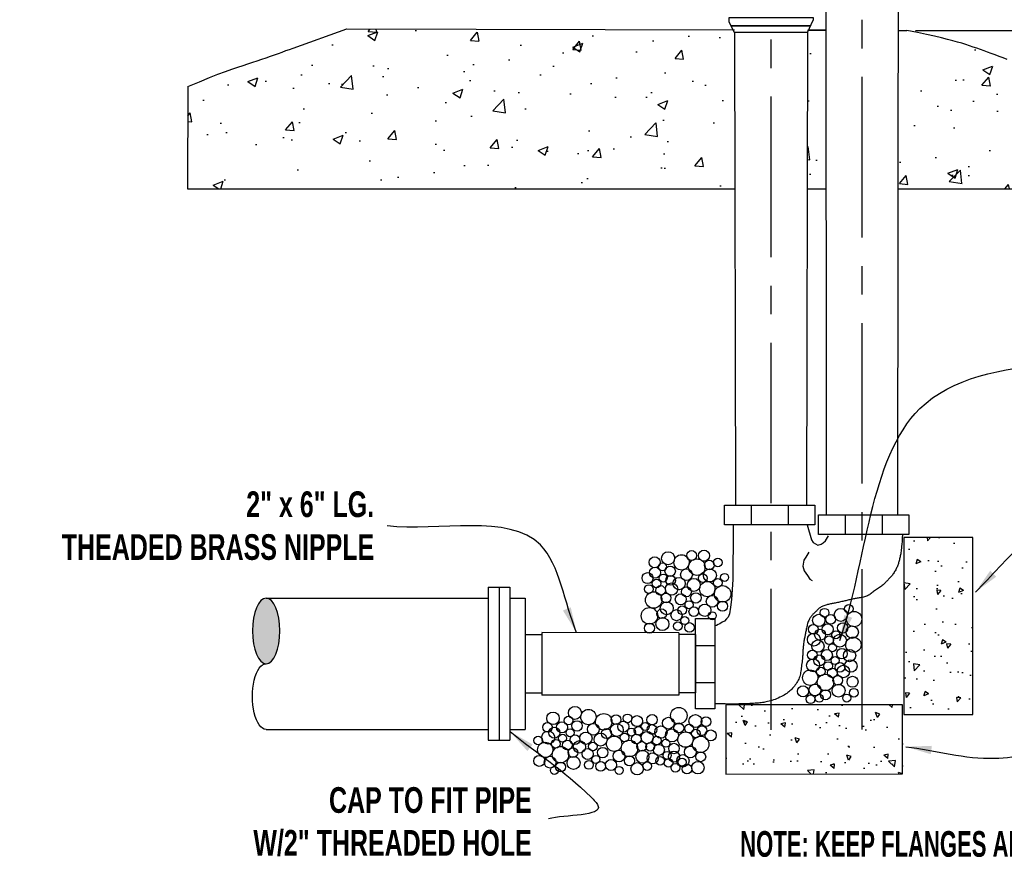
# Model space of a CAD drawing. Extents: x 0.5 to 9, y 11.5 to 22.5.
# Tile 3 of 157: x 2.7 to 6.1, y 14.1 to 17.1. Entities that reach past the tile are written whole.
import ezdxf
from ezdxf.enums import TextEntityAlignment as Align

# ---------------------------------------------------------------- set-up
doc = ezdxf.new("R2010")
doc.units = 0
doc.header["$MEASUREMENT"] = 0
doc.linetypes.add('CENTER2', pattern=[1.125, 0.75, -0.125, 0.125, -0.125])
doc.layers.get('DEFPOINTS').update_dxf_attribs({"linetype": 'CONTINUOUS'})
for name, color, linetype in [('BLOW-OFF-VALVE', 1, 'CONTINUOUS'), ('BUILDINS', 7, 'CONTINUOUS'), ('COMPRESSION-FITTING', 40, 'CONTINUOUS'), ('CONCRETE', 9, 'CONTINUOUS'), ('DIMENSIONS', 7, 'CONTINUOUS'), ('GRAVEL', 9, 'CONTINUOUS'), ('TEXT', 255, 'CONTINUOUS')]:
    doc.layers.add(name, color=color, linetype=linetype)
doc.styles.add('TECHNICAL', font='techb___.ttf')
doc.dimstyles.get("Standard").update_dxf_attribs({"dimtxt": 0.18, "dimasz": 0.18, "dimexe": 0.18, "dimexo": 0.0625, "dimgap": 0.09, "dimtad": 0, "dimtih": 1, "dimtoh": 1, "dimdec": 4, "dimzin": 0, "dimdsep": 46, "dimtxsty": 'Standard', "dimcen": 0.09, "dimadec": 0, "dimazin": 0, "dimtfac": 1, "dimtdec": 4, "dimtofl": 0, "dimtmove": 0, "dimatfit": 3, "dimfxl": 1, "dimtolj": 1, "dimtzin": 0, "dimarcsym": 0})

# ---------------------------------------------------------------- blocks, each defined once
blk = doc.blocks.new('*D0')
at = {"layer": 'DEFPOINTS', "color": 0, "transparency": 16777216}
for p in [(5.8002, 17.0532), (6.7138, 17.0532), (6.4257, 16.4983)]:
    blk.add_point(p, dxfattribs=at)
at = {"layer": 'DIMENSIONS', "color": 0, "lineweight": -2, "transparency": 16777216}
for p, q in [((5.8314, 17.0532), (6.8038, 17.0532)), ((6.7138, 16.9632), (6.7138, 16.8633)), ((6.7138, 16.5883), (6.7138, 16.6816)), ((6.4569, 16.4983), (6.8038, 16.4983))]:
    blk.add_line(p, q, dxfattribs=at)
at = {"layer": 'DIMENSIONS', "color": 0, "transparency": 16777216}
for points in [[(6.6988, 16.9632), (6.7288, 16.9632), (6.7138, 17.0532)], [(6.6988, 16.5883), (6.7288, 16.5883), (6.7138, 16.4983)]]:
    blk.add_solid(points, dxfattribs=at)
at = {"layer": 'DIMENSIONS', "color": 7, "transparency": 16777216, "insert": (6.7138, 16.7724), "char_height": 0.09, "attachment_point": 5, "style": 'TECHNICAL'}
blk.add_mtext('\\A1;6"', dxfattribs=at)

msp = doc.modelspace()

# ---------------------------------------------------------------- hatches: boundary and pattern name
at = {"layer": 'CONCRETE', "linetype": 'Continuous'}
h = msp.add_hatch(dxfattribs=at)
h.set_pattern_fill('AR-CONC', scale=0.025, angle=180, style=0)
h.set_pattern_definition([(230, (0.76485, 0), (-0.179315, 0.015688), [0.01875, -0.20625]), (175, (0.76485, 0), (0.0346878, -0.188048), [0.015, -0.165]), (280.4514, (0.7499, 0.0013), (-0.1446273, -0.1723599), [0.015935, -0.1752855]), (226.1842, (0.76485, -0.05), (-0.2668103, 0.0413798), [0.028125, -0.309375]), (276.6356, (0.7426, -0.04655), (-0.2336657, -0.2435295), [0.0239026, -0.2629282]), (171.1842, (0.76485, -0.05), (-0.2336655, -0.2435297), [0.0225, -0.2475]), (201, (0.73985, -0.0375), (-0.1492268, 0.1006547), [0.01875, -0.20625]), (146, (0.73985, -0.0375), (-0.0608288, -0.1812875), [0.015, -0.165]), (251.4514, (0.72741, -0.02911), (-0.2100557, -0.0806326), [0.015935, -0.1752855]), (217.5, (0.764845, 0), (-0.00303996, -0.08322346), [0, -0.163, 0, -0.1675, 0, -0.165625]), (187.5, (0.764845, 0), (-0.0657674, -0.09860293), [0, -0.0955, 0, -0.15925, 0, -0.063125]), (147.5, (0.820595, -7e-18), (-0.1334556, 0.00563872), [0, -0.0625, 0, -0.195, 0, -0.25875]), (137.5, (0.8456, -1e-17), (-0.1457965, -0.02502625), [0, -0.08125, 0, -0.1295, 0, -0.18375])])
h.paths.add_polyline_path([(6.03235, 14.65569), (6.03185, 15.27583), (5.78989, 15.27583), (5.78989, 14.6558)])
h = msp.add_hatch(dxfattribs=at)
h.set_pattern_fill('AR-CONC', scale=0.025, angle=90, style=0)
h.set_pattern_definition([(140, (0.76485, 0), (0.015688, 0.179315), [0.01875, -0.20625]), (85, (0.76485, 0), (-0.188048, -0.0346878), [0.015, -0.165]), (190.4514, (0.76615, 0.01494), (-0.1723599, 0.1446273), [0.015935, -0.1752855]), (136.1842, (0.71485, 3e-18), (0.0413798, 0.2668103), [0.028125, -0.309375]), (186.6356, (0.7183, 0.02223), (-0.2435295, 0.2336657), [0.0239026, -0.2629282]), (81.1842, (0.71485, 3e-18), (-0.2435297, 0.2336655), [0.0225, -0.2475]), (111, (0.72735, 0.025), (0.1006547, 0.1492268), [0.01875, -0.20625]), (56, (0.72735, 0.025), (-0.1812875, 0.0608288), [0.015, -0.165]), (161.4514, (0.73573, 0.03744), (-0.0806326, 0.2100557), [0.015935, -0.1752855]), (127.5, (0.764845, 0), (-0.08322346, 0.00303996), [0, -0.163, 0, -0.1675, 0, -0.165625]), (97.5, (0.764845, 0), (-0.09860293, 0.0657674), [0, -0.0955, 0, -0.15925, 0, -0.063125]), (57.5, (0.764845, -0.05575), (0.00563872, 0.1334556), [0, -0.0625, 0, -0.195, 0, -0.25875]), (47.5, (0.76485, -0.08075), (-0.02502625, 0.1457965), [0, -0.08125, 0, -0.1295, 0, -0.18375])])
h.paths.add_polyline_path([(5.16566, 14.68937), (5.16555, 14.44691), (5.78569, 14.44741), (5.78569, 14.68937)])
at = {"layer": 'DIMENSIONS'}
h = msp.add_hatch(dxfattribs=at)
h.set_pattern_fill('AR-CONC', color=256, scale=0.05)
h.paths.add_polyline_path([(5.19664, 17.04616), (5.1922, 17.05477), (3.8372, 17.05825), (3.64868, 16.99135), (3.63621, 16.98684), (3.6236, 16.98225), (3.61068, 16.97754), (3.59732, 16.97272), (3.5835, 16.96777), (3.5692, 16.96272), (3.55443, 16.95755), (3.5392, 16.95229), (3.52349, 16.94694), (3.50732, 16.94151), (3.49068, 16.936), (3.47345, 16.93035), (3.45504, 16.92424), (3.43474, 16.9173), (3.41183, 16.90914), (3.38562, 16.89938), (3.35538, 16.88763), (3.32041, 16.8735), (3.27999, 16.85663), (3.27933, 16.49789), (5.19773, 16.49819)])
h.paths.add_polyline_path([(5.51735, 17.05394), (5.45646, 17.05409), (5.45271, 17.04616), (5.45128, 16.49818), (5.51768, 16.49819)])
h.paths.add_polyline_path([(6.42613, 16.84973), (6.38652, 16.86651), (6.35162, 16.88081), (6.32145, 16.89272), (6.29528, 16.90262), (6.27242, 16.9109), (6.25216, 16.91794), (6.23378, 16.92414), (6.21658, 16.92988), (6.19997, 16.93548), (6.18382, 16.94099), (6.16815, 16.94643), (6.15294, 16.95176), (6.1382, 16.957), (6.12393, 16.96213), (6.11012, 16.96715), (6.09679, 16.97204), (6.08389, 16.97681), (6.07131, 16.98147), (6.05887, 16.98604), (6.04641, 16.99053), (6.03378, 16.99497), (6.02081, 16.99936), (6.00734, 17.00373), (5.99321, 17.0081), (5.97819, 17.0125), (5.96176, 17.01702), (5.94331, 17.02179), (5.92227, 17.0269), (5.89802, 17.03249), (5.86998, 17.03866), (5.83756, 17.04553), (5.80015, 17.05321), (5.77025, 17.05329), (5.76933, 16.49823), (6.42569, 16.49833)])
h = msp.add_hatch(color=256, dxfattribs=at)
h.dxf.hatch_style = 1
edge = h.paths.add_edge_path()
edge.add_ellipse((3.55449, 14.94854), major_axis=(0, -0.11504), ratio=0.4190008, start_angle=0, end_angle=180)
edge.add_ellipse((3.55449, 14.94854), major_axis=(0, -0.11504), ratio=0.4190008, start_angle=180, end_angle=360)

# ---------------------------------------------------------------- linework, layer by layer
at = {"layer": 'BLOW-OFF-VALVE', "color": 7}
for points in [[(5.51713, 17.42104), (5.51836, 15.3549)], [(5.77086, 17.42104), (5.76744, 15.3549)], [(5.17777, 17.08271), (5.17777, 17.09888), (5.47286, 17.09888), (5.47286, 17.08877)], [(5.45271, 17.04616), (5.47286, 17.08877)], [(5.19664, 17.04616), (5.17777, 17.08271)], [(5.46379, 17.06959), (5.18455, 17.06959)], [(5.18463, 17.06944), (5.46372, 17.06944)], [(5.19659, 17.06959), (5.19659, 17.06944)], [(5.45277, 17.06959), (5.45277, 17.06944)], [(5.45271, 17.04616), (5.19664, 17.04616)], [(5.19664, 17.04616), (5.19995, 15.38896)], [(5.45271, 17.04616), (5.44839, 15.38896)], [(5.25657, 15.32064), (5.25657, 15.38896)], [(5.38621, 15.32064), (5.38621, 15.38896)], [(5.5861, 15.28657), (5.5861, 15.3549)], [(5.71574, 15.28657), (5.71574, 15.3549)], [(5.19212, 15.32064), (5.19212, 15.24973), (5.19018, 15.1816), (5.19018, 15.12904), (5.18628, 15.05896), (5.18238, 15.03171), (5.17849, 15.00835), (5.17459, 14.99667), (5.16875, 14.99083), (5.16096, 14.98304), (5.15316, 14.97915), (5.14537, 14.97331), (5.13953, 14.97136), (5.13368, 14.96747), (5.12754, 14.96679)], [(5.45069, 15.32064), (5.46675, 15.26729), (5.47176, 15.25829), (5.48076, 15.2543), (5.48877, 15.2493), (5.49977, 15.25232), (5.50777, 15.25733), (5.51577, 15.26434), (5.52654, 15.28233)], [(5.78604, 15.28657), (5.78485, 15.27341), (5.78384, 15.26226), (5.78297, 15.25286), (5.78222, 15.24496), (5.78155, 15.2383), (5.78093, 15.23264), (5.78034, 15.22771), (5.77975, 15.22326), (5.77912, 15.21908), (5.77846, 15.2151), (5.77777, 15.21131), (5.77704, 15.20768), (5.77628, 15.20419), (5.77549, 15.20081), (5.77467, 15.19752), (5.77381, 15.19431), (5.77292, 15.19114), (5.77199, 15.188), (5.771, 15.1849), (5.76994, 15.1818), (5.76881, 15.1787), (5.76759, 15.17559), (5.76627, 15.17246), (5.76483, 15.16929), (5.76327, 15.16608), (5.7616, 15.16285), (5.75983, 15.15962), (5.75796, 15.15642), (5.75602, 15.15328), (5.75402, 15.15021), (5.75195, 15.14726), (5.74985, 15.14443), (5.74771, 15.14175), (5.74555, 15.13921), (5.74338, 15.13678), (5.74121, 15.13444), (5.73904, 15.13217), (5.73689, 15.12995), (5.73477, 15.12776), (5.73269, 15.12557), (5.73065, 15.12338), (5.72861, 15.12116), (5.72654, 15.11894), (5.7244, 15.11671), (5.72216, 15.11447), (5.71976, 15.11222), (5.71718, 15.10997), (5.71437, 15.10771), (5.71131, 15.10546), (5.70804, 15.1032), (5.70462, 15.10093), (5.70111, 15.09864), (5.69756, 15.09633), (5.69403, 15.09399), (5.69058, 15.09162), (5.68727, 15.08922), (5.68414, 15.08677), (5.68114, 15.08432), (5.67823, 15.0819), (5.67536, 15.07955), (5.67247, 15.0773), (5.6695, 15.0752), (5.66641, 15.07328), (5.66314, 15.07157), (5.65966, 15.0701), (5.65599, 15.06886), (5.6522, 15.0678), (5.64833, 15.06691), (5.64443, 15.06614), (5.64056, 15.06546), (5.63677, 15.06485), (5.6331, 15.06428), (5.6296, 15.0637), (5.62625, 15.06312), (5.62301, 15.06254), (5.61986, 15.06193), (5.61676, 15.06132), (5.61369, 15.06067), (5.6106, 15.06001), (5.60748, 15.05931), (5.60429, 15.05857), (5.60102, 15.05781), (5.59769, 15.05702), (5.59428, 15.0562), (5.5908, 15.05537), (5.58726, 15.05452), (5.58363, 15.05367), (5.57994, 15.05281), (5.57618, 15.05195), (5.57237, 15.0511), (5.56853, 15.05025), (5.56469, 15.04942), (5.56087, 15.0486), (5.55708, 15.04781), (5.55336, 15.04705), (5.54973, 15.04631), (5.54619, 15.04561), (5.54275, 15.04493), (5.53937, 15.04426), (5.53605, 15.04359), (5.53277, 15.0429), (5.5295, 15.04217), (5.52624, 15.04141), (5.52295, 15.04058), (5.51964, 15.03968), (5.51633, 15.03871), (5.51304, 15.03766), (5.50981, 15.03652), (5.50667, 15.03529), (5.50365, 15.03397), (5.50078, 15.03255), (5.49809, 15.03102), (5.49561, 15.0294), (5.49332, 15.02768), (5.49117, 15.02588), (5.48914, 15.02403), (5.48719, 15.02213), (5.48529, 15.02021), (5.48341, 15.01828), (5.48152, 15.01635), (5.47959, 15.01443), (5.47762, 15.01253), (5.47564, 15.01061), (5.47365, 15.00867), (5.47168, 15.0067), (5.46974, 15.00467), (5.46784, 15.00256), (5.46601, 15.00038), (5.46424, 14.9981), (5.46256, 14.9957), (5.46095, 14.99316), (5.45941, 14.99048), (5.45796, 14.98763), (5.45658, 14.9846), (5.45527, 14.98137), (5.45405, 14.97792), (5.4529, 14.97424), (5.45183, 14.97039), (5.45082, 14.96641), (5.44988, 14.96236), (5.44898, 14.9583), (5.44814, 14.95428), (5.44734, 14.95035), (5.44658, 14.94656), (5.44585, 14.94297), (5.44514, 14.93953), (5.44446, 14.93621), (5.4438, 14.93295), (5.44315, 14.92972), (5.44252, 14.92647), (5.44189, 14.92315), (5.44127, 14.91971), (5.44065, 14.91614), (5.44004, 14.91244), (5.43945, 14.90866), (5.43888, 14.90483), (5.43836, 14.90098), (5.43789, 14.89716), (5.43747, 14.89338), (5.43713, 14.8897), (5.43685, 14.88612), (5.43664, 14.88262), (5.43645, 14.87912), (5.43629, 14.87557), (5.43611, 14.87191), (5.43591, 14.86808), (5.43565, 14.86402), (5.43532, 14.85968), (5.43491, 14.85502), (5.43441, 14.85008), (5.43385, 14.84491), (5.43324, 14.83959), (5.43258, 14.83418), (5.4319, 14.82873), (5.43121, 14.82332), (5.43053, 14.818), (5.42984, 14.81282), (5.42914, 14.80779), (5.42836, 14.80289), (5.42748, 14.79811), (5.42645, 14.79344), (5.42523, 14.78887), (5.42378, 14.78438), (5.42206, 14.77997), (5.42004, 14.77563), (5.41774, 14.77136), (5.41521, 14.76717), (5.41247, 14.76309), (5.40958, 14.75911), (5.40657, 14.75526), (5.40346, 14.75154), (5.40031, 14.74797), (5.39714, 14.74456), (5.39391, 14.74128), (5.39059, 14.73814), (5.38711, 14.7351), (5.38344, 14.73216), (5.37954, 14.72929), (5.37535, 14.72649), (5.37083, 14.72373), (5.36595, 14.721), (5.36077, 14.71833), (5.35538, 14.71573), (5.34983, 14.71324), (5.34421, 14.71088), (5.3386, 14.70868), (5.33306, 14.70665), (5.32769, 14.70484), (5.32252, 14.70324), (5.31755, 14.70186), (5.31274, 14.70067), (5.30804, 14.69964), (5.30342, 14.69876), (5.29884, 14.69801), (5.29426, 14.69735), (5.28964, 14.69678), (5.28493, 14.69626), (5.28006, 14.69579), (5.27492, 14.69537), (5.26944, 14.69497), (5.26351, 14.69459), (5.25705, 14.69422), (5.24997, 14.69385), (5.24218, 14.69347), (5.23353, 14.69308), (5.22367, 14.69272), (5.21221, 14.69243), (5.19874, 14.69226), (5.18286, 14.69225), (5.16417, 14.69245), (5.14227, 14.69291), (5.12754, 14.69335)], [(5.45678, 15.22426), (5.4468, 15.20725), (5.4398, 15.19624), (5.43582, 15.17522), (5.44084, 15.15922), (5.45186, 15.14323), (5.46087, 15.13023), (5.46888, 15.12524)], [(5.05921, 14.89707), (5.12754, 14.89707)], [(5.05921, 14.76743), (5.12754, 14.76743)]]:
    msp.add_lwpolyline(points, dxfattribs=at)
for points in [[(5.47863, 15.38896), (5.47863, 15.32064), (5.16157, 15.32064), (5.16157, 15.38896)], [(5.80817, 15.3549), (5.80817, 15.28657), (5.4911, 15.28657), (5.4911, 15.3549)], [(5.12754, 14.675), (5.05921, 14.675), (5.05921, 14.99207), (5.12754, 14.99207)]]:
    msp.add_lwpolyline(points, close=True, dxfattribs=at)
at = {"layer": 'BUILDINS'}
for p, q in [((4.33272, 15.10193), (4.40941, 15.10193)), ((4.33272, 15.10193), (4.33272, 14.56509)), ((4.37107, 15.10193), (4.37107, 14.56509)), ((4.40941, 15.10193), (4.40941, 14.56509)), ((3.55448, 15.06359), (4.33272, 15.06359)), ((4.40941, 15.06359), (4.46254, 15.06359)), ((4.46254, 15.06359), (4.46254, 14.60344)), ((3.5545, 14.60341), (4.33272, 14.60344)), ((4.40941, 14.60344), (4.46254, 14.60344)), ((4.33272, 14.56509), (4.40941, 14.56509))]:
    msp.add_line(p, q, dxfattribs=at)
at = {"layer": 'COMPRESSION-FITTING', "color": 7, "linetype": 'Continuous'}
for points in [[(4.46254, 14.93595), (4.52076, 14.93599)], [(5.0011, 14.94232), (4.52063, 14.94237)], [(5.05919, 14.93598), (5.00097, 14.93601)], [(4.46254, 14.73107), (4.52076, 14.73106)], [(5.0011, 14.72321), (4.52063, 14.72316)], [(5.05919, 14.7311), (5.00097, 14.73109)]]:
    msp.add_lwpolyline(points, dxfattribs=at)
at = {"layer": 'COMPRESSION-FITTING', "color": 7}
for points in [[(4.52063, 14.94229), (4.52063, 14.72318)], [(5.0011, 14.94232), (5.0011, 14.72321)]]:
    msp.add_lwpolyline(points, dxfattribs=at)
at = {"layer": 'CONCRETE', "color": 7}
for points in [[(3.27999, 16.85663), (3.32041, 16.8735), (3.35538, 16.88763), (3.38562, 16.89938), (3.41183, 16.90914), (3.43474, 16.9173), (3.45504, 16.92424), (3.47345, 16.93035), (3.49068, 16.936), (3.50732, 16.94151), (3.52349, 16.94694), (3.5392, 16.95229), (3.55443, 16.95755), (3.5692, 16.96272), (3.5835, 16.96777), (3.59732, 16.97272), (3.61068, 16.97754), (3.6236, 16.98225), (3.63621, 16.98684), (3.64868, 16.99135), (3.8372, 17.05825), (5.19662, 17.05476)], [(5.45273, 17.0541), (5.51735, 17.05394)], [(5.45694, 17.05511), (5.51735, 17.05496)], [(5.77025, 17.05329), (5.80015, 17.05321)], [(6.15294, 16.95176), (6.1382, 16.957), (6.12393, 16.96213), (6.11012, 16.96715), (6.09679, 16.97204), (6.08389, 16.97681), (6.07131, 16.98147), (6.05887, 16.98604), (6.04641, 16.99053), (6.03378, 16.99497), (6.02081, 16.99936), (6.00734, 17.00373), (5.99321, 17.0081), (5.97819, 17.0125), (5.96176, 17.01702), (5.94331, 17.02179), (5.92227, 17.0269), (5.89802, 17.03249), (5.86998, 17.03866), (5.83756, 17.04553), (5.80015, 17.05321)], [(3.27999, 16.85663), (3.27933, 16.49789), (5.19773, 16.49819)], [(5.76933, 16.49823), (6.42569, 16.49833), (6.42613, 16.84973)], [(5.45128, 16.49818), (5.51768, 16.49819)], [(5.45128, 16.49812), (5.51768, 16.49813)]]:
    msp.add_lwpolyline(points, dxfattribs=at)
for points in [[(6.03235, 14.65569), (6.03185, 15.27583), (5.78989, 15.27583), (5.78989, 14.6558)], [(5.16555, 14.44691), (5.78569, 14.44741), (5.78569, 14.68937), (5.16566, 14.68937)]]:
    msp.add_lwpolyline(points, close=True, dxfattribs=at)
at = {"layer": 'DIMENSIONS'}
msp.add_line((5.05919, 14.93598), (5.05923, 14.7311), dxfattribs=at)
at = {"layer": 'DIMENSIONS', "color": 7, "linetype": 'CENTER2', "ltscale": 0.75}
for points in [[(5.64335, 18.61496), (5.64335, 14.60147)], [(5.32442, 17.68355), (5.32442, 14.60147)]]:
    msp.add_lwpolyline(points, dxfattribs=at)
at = {"layer": 'DIMENSIONS', "extrusion": (0, 0, -1)}
msp.add_ellipse((3.55449, 14.94854), major_axis=(0, -0.11504), ratio=0.4190008, dxfattribs=at)
msp.add_ellipse((3.55449, 14.71846), major_axis=(0, -0.11504), ratio=0.4190008, start_param=0, end_param=3.1415927, dxfattribs=at)
at = {"layer": 'GRAVEL', "color": 7}
for centre, radius in [((4.96373, 15.20325), 0.02279), ((5.04632, 15.21252), 0.01749), ((5.0896, 15.21227), 0.01937), ((4.91693, 15.1892), 0.01937), ((5.01099, 15.18875), 0.02683), ((5.06464, 15.17204), 0.02893), ((5.10789, 15.17924), 0.01699), ((5.13829, 15.18859), 0.01519), ((4.91809, 15.15283), 0.01937), ((4.94406, 15.17272), 0.01401), ((4.97094, 15.15764), 0.0183), ((5.0281, 15.14563), 0.02058), ((5.11029, 15.14323), 0.02279), ((4.89166, 15.13363), 0.01937), ((4.92289, 15.11442), 0.01519), ((4.94692, 15.13363), 0.01401), ((4.97247, 15.1257), 0.01699), ((5.00218, 15.11442), 0.0217), ((5.05383, 15.10962), 0.02279), ((5.08507, 15.13363), 0.01519), ((5.10108, 15.09511), 0.02683), ((5.13792, 15.11682), 0.01519), ((5.16195, 15.13603), 0.01401), ((4.89646, 15.09521), 0.01519), ((4.91328, 15.0568), 0.02893), ((4.93731, 15.09041), 0.01699), ((4.97575, 15.09521), 0.0217), ((5.02786, 15.08572), 0.01749), ((5.15474, 15.07841), 0.02893), ((4.95893, 15.02799), 0.02279), ((4.95653, 15.064), 0.01699), ((5.00818, 15.0592), 0.01937), ((5.03701, 15.03999), 0.01401), ((5.06104, 15.064), 0.0183), ((5.1182, 15.052), 0.02058), ((5.15474, 15.03519), 0.01749), ((4.89828, 15.00134), 0.02893), ((4.94153, 15.00855), 0.01699), ((4.99318, 15.00374), 0.01937), ((5.01299, 15.02078), 0.01519), ((5.05383, 15.01598), 0.01699), ((5.09227, 15.02078), 0.0217), ((5.51242, 15.01241), 0.01519), ((5.56875, 15.00458), 0.02279), ((5.59713, 15.02599), 0.01519), ((5.616, 14.99007), 0.02683), ((4.94393, 14.97253), 0.02279), ((5.02202, 14.98454), 0.01401), ((5.1187, 15.00158), 0.01401), ((5.49187, 14.98537), 0.0217), ((5.53371, 14.98887), 0.01699), ((4.89828, 14.95813), 0.01749), ((4.99799, 14.96533), 0.01519), ((5.03883, 14.96053), 0.01699), ((5.47265, 14.95416), 0.01699), ((5.49668, 14.93495), 0.01937), ((5.5231, 14.95416), 0.01937), ((5.55194, 14.93495), 0.01401), ((5.57596, 14.95896), 0.0183), ((5.60936, 14.94405), 0.0217), ((5.47505, 14.91814), 0.02279), ((5.48905, 14.89514), 0.0217), ((5.52791, 14.91574), 0.01519), ((5.56593, 14.91435), 0.02279), ((5.61318, 14.89984), 0.02683), ((5.46983, 14.86393), 0.01699), ((5.52028, 14.86393), 0.01937), ((5.5396, 14.88973), 0.01401), ((5.57314, 14.86873), 0.0183), ((5.59984, 14.86212), 0.0217), ((5.47223, 14.82792), 0.02279), ((5.49385, 14.84472), 0.01937), ((5.54911, 14.84472), 0.01401), ((5.60437, 14.82552), 0.0217), ((5.46182, 14.7846), 0.02683), ((5.49866, 14.80631), 0.01519), ((5.52509, 14.82552), 0.01519), ((5.5395, 14.80151), 0.01699), ((5.56593, 14.82071), 0.01699), ((5.57794, 14.80631), 0.0217), ((5.51548, 14.76789), 0.02893), ((5.55872, 14.7751), 0.01699), ((5.61038, 14.77029), 0.01937), ((5.43688, 14.73662), 0.01937), ((5.47894, 14.74148), 0.02058), ((5.51548, 14.72468), 0.01749), ((5.56113, 14.73908), 0.02279), ((5.61518, 14.73188), 0.01519), ((5.46341, 14.70887), 0.01519), ((5.49385, 14.71267), 0.01401), ((5.58987, 14.71319), 0.01401), ((4.63712, 14.66121), 0.02279), ((4.68437, 14.64671), 0.02683), ((5.00111, 14.65161), 0.02893), ((4.56024, 14.642), 0.0217), ((4.61449, 14.63409), 0.01519), ((4.73803, 14.63), 0.02893), ((4.78127, 14.6372), 0.01699), ((4.82128, 14.64206), 0.01519), ((4.85455, 14.6324), 0.01937), ((4.90741, 14.6372), 0.0183), ((4.96457, 14.6252), 0.02058), ((5.05939, 14.63258), 0.02279), ((5.09628, 14.63018), 0.01699), ((4.54102, 14.61079), 0.01699), ((4.56504, 14.59159), 0.01937), ((4.59147, 14.61079), 0.01937), ((4.6203, 14.59159), 0.01401), ((4.64433, 14.61559), 0.0183), ((4.70149, 14.60359), 0.02058), ((4.74769, 14.58883), 0.01749), ((4.78368, 14.60119), 0.02279), ((4.8065, 14.61319), 0.01937), ((4.83533, 14.59399), 0.01401), ((4.8597, 14.59812), 0.01519), ((4.88338, 14.61319), 0.01401), ((4.90701, 14.60293), 0.01699), ((4.93864, 14.59399), 0.0217), ((4.97708, 14.58198), 0.02279), ((5.00111, 14.60839), 0.01749), ((5.03715, 14.60599), 0.01519), ((5.06118, 14.58918), 0.01519), ((5.0828, 14.59879), 0.01699), ((4.5085, 14.56457), 0.01519), ((4.54342, 14.57478), 0.02279), ((4.56985, 14.55317), 0.01519), ((4.59387, 14.57238), 0.01401), ((4.63712, 14.56758), 0.01699), ((4.67556, 14.57238), 0.0217), ((4.72722, 14.56758), 0.02279), ((4.77447, 14.55307), 0.02683), ((4.81131, 14.57478), 0.01519), ((4.85215, 14.56998), 0.01699), ((4.89059, 14.57478), 0.0217), ((4.92385, 14.56446), 0.01519), ((4.95593, 14.55484), 0.01401), ((5.02434, 14.56748), 0.02683), ((5.07799, 14.55077), 0.02893), ((5.11312, 14.58209), 0.01937), ((4.53301, 14.53146), 0.02683), ((4.58667, 14.51476), 0.02893), ((4.61069, 14.54837), 0.01699), ((4.62991, 14.52196), 0.01699), ((4.65286, 14.54229), 0.0217), ((4.68157, 14.51716), 0.01937), ((4.69969, 14.54332), 0.01519), ((4.73442, 14.52196), 0.0183), ((4.82812, 14.53636), 0.02893), ((4.87137, 14.54357), 0.01699), ((4.9006, 14.54202), 0.01519), ((4.93144, 14.53156), 0.01937), ((4.98429, 14.53636), 0.0183), ((5.04145, 14.52436), 0.02058), ((4.51213, 14.49289), 0.01937), ((4.55013, 14.48835), 0.02058), ((4.63231, 14.48594), 0.02279), ((4.7104, 14.49795), 0.01401), ((4.76325, 14.47874), 0.01937), ((4.79159, 14.50995), 0.02058), ((4.82812, 14.49315), 0.01749), ((4.87377, 14.50755), 0.02279), ((4.90942, 14.50195), 0.01937), ((4.93624, 14.49315), 0.01519), ((4.96027, 14.51235), 0.01401), ((4.96507, 14.48594), 0.01519), ((4.98429, 14.50755), 0.01937), ((5.01553, 14.49315), 0.0217), ((5.01312, 14.48835), 0.01401), ((5.07799, 14.50755), 0.01749), ((4.56504, 14.45953), 0.01401), ((4.58667, 14.47154), 0.01749), ((4.68637, 14.47874), 0.01519), ((4.72722, 14.47394), 0.01699), ((4.79209, 14.45953), 0.01401), ((4.85528, 14.46541), 0.0217), ((4.89017, 14.4747), 0.01519), ((4.9891, 14.46914), 0.01519), ((5.02994, 14.46434), 0.01699), ((5.06838, 14.46914), 0.0217)]:
    msp.add_circle(centre, radius, dxfattribs=at)

# ---------------------------------------------------------------- texts
at = {"layer": 'DIMENSIONS', "char_height": 0.09, "attachment_point": 6, "style": 'TECHNICAL'}
for s, insert in [('{\\W0.85;2" x 6" LG. \\PTHEADED BRASS NIPPLE}', (3.93327, 15.31689)), ('{\\W0.85;CAP TO FIT PIPE\\PW/2" THREADED HOLE}', (4.4858, 14.2795))]:
    msp.add_mtext(s, dxfattribs=dict(at, insert=insert))
at = {"layer": 'TEXT', "color": 7, "style": 'TECHNICAL', "width": 0.75}
msp.add_text('NOTE: KEEP FLANGES AND WEEP HOLES CLEAR OF CONCRETE', height=0.09, dxfattribs=at).set_placement((5.2165, 14.20193), align=Align.MIDDLE_LEFT)

# ---------------------------------------------------------------- dimensions: what is measured, and where the dimension line sits
at = {"layer": 'DIMENSIONS', "color": 7}
dim = msp.add_linear_dim(base=(6.71382, 17.05321), p1=(6.42569, 16.49833), p2=(5.80015, 17.05321), angle=90, text='6"', dimstyle='Standard', override={"dimscale": 0.5, "dimtxsty": 'TECHNICAL', "dimclrt": 7}, dxfattribs=at)
dim.commit()
dim.dimension.update_dxf_attribs({"geometry": '*D0', "text_midpoint": (6.71382, 16.77244), "dimtype": 160})

# ---------------------------------------------------------------- leaders
at = {"layer": 'DIMENSIONS', "path_type": 1, "annotation_type": 0, "has_hookline": 1}
for points, hookline_direction, text_width in [([(5.56593, 14.91435), (5.84664, 15.72776), (6.89273, 15.93063)], 0, 1.28158), ([(4.64305, 14.94236), (4.51613, 15.24993), (3.97827, 15.31689)], 1, 1.24279)]:
    msp.add_leader(points, dimstyle='Standard', override={"dimscale": 0.5, "dimgap": 0.09, "dimtad": 0, "dimtxsty": 'TECHNICAL', "dimclrt": 7}, dxfattribs=dict(at, hookline_direction=hookline_direction, text_width=text_width))
at = {"layer": 'DIMENSIONS', "color": 7, "path_type": 1}
for points in [[(6.04104, 15.08417), (6.21034, 15.26014), (6.39995, 15.3955), (6.57088, 15.40552)], [(5.79724, 14.54271), (6.10876, 14.5021), (6.339, 14.56301), (6.54894, 14.75929), (6.65729, 15.00971), (6.69115, 15.17892), (6.70469, 15.26014)]]:
    msp.add_leader(points, dimstyle='Standard', override={"dimscale": 0.5}, dxfattribs=at)
at = {"layer": 'DIMENSIONS', "path_type": 1}
msp.add_leader([(4.40969, 14.5956), (4.69357, 14.3658), (4.71773, 14.33693), (4.54422, 14.29)], dimstyle='Standard', override={"dimscale": 0.5, "dimgap": 0.09, "dimtad": 0, "dimtxsty": 'TECHNICAL', "dimclrt": 7}, dxfattribs=at)

doc.saveas('drawing.dxf')
